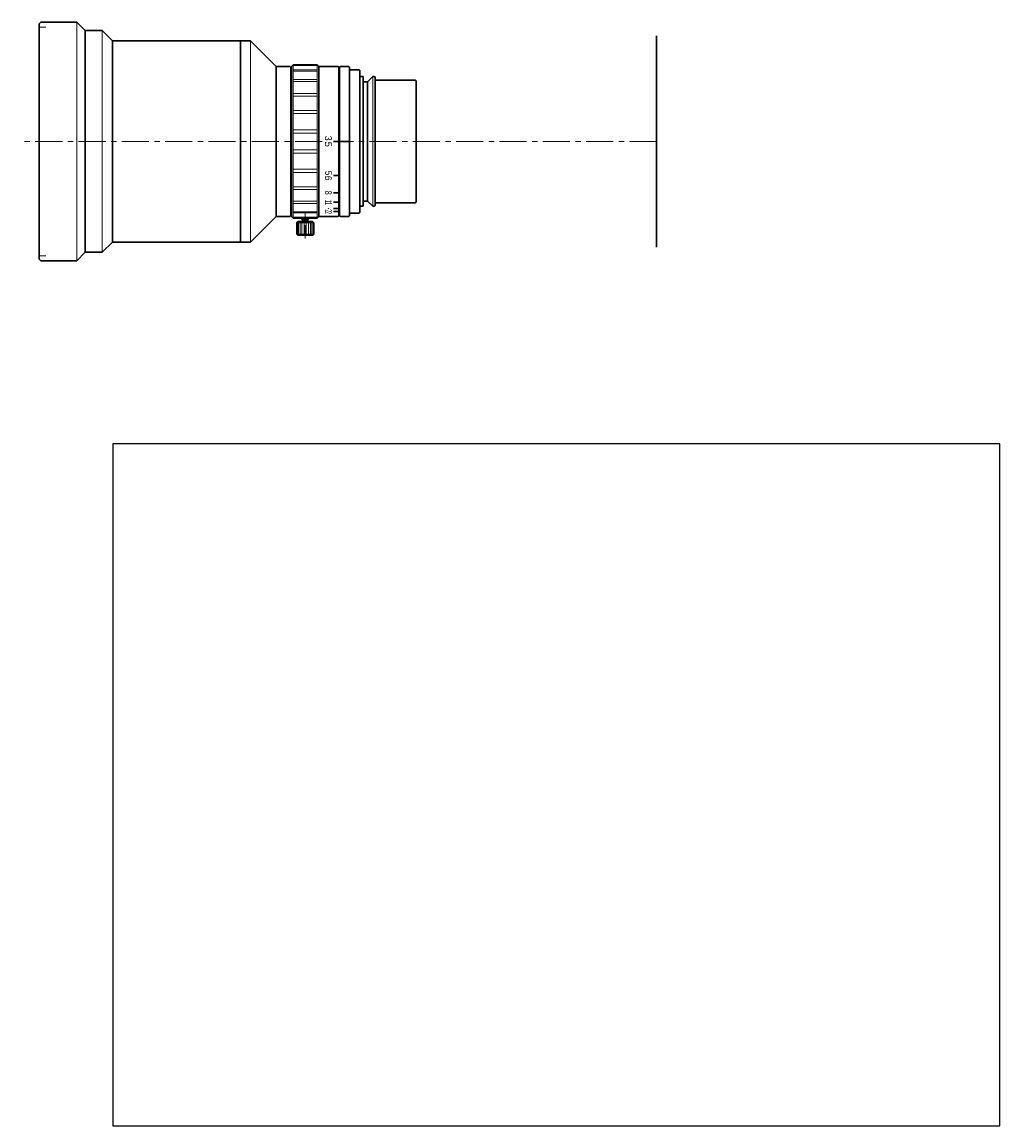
# Model space of a CAD drawing. Header units: millimetres. Extents: x -4 to 283, y -241 to 82.
import ezdxf
from ezdxf.enums import TextEntityAlignment as Align

# ---------------------------------------------------------------- set-up
doc = ezdxf.new("R2010")
doc.units = ezdxf.units.MM
doc.header["$LTSCALE"] = 0.25
doc.linetypes.add('CENTER', pattern=[50.8, 31.75, -6.35, 6.35, -6.35])
doc.layers.add('00_補助線', color=252, linetype='Continuous', lineweight=0, plot=False)
for name, color, linetype, lineweight in [('01_外形線', 7, 'Continuous', 30), ('02_ﾈｼﾞ（断面）・遮光線仕切り', 7, 'Continuous', 20), ('03_ﾈｼﾞ・ﾛｰﾚｯﾄ・遮光線', 7, 'Continuous', 9), ('04_中心線', 1, 'CENTER', 20), ('06_面取線', 7, 'Continuous', 9), ('09_文字', 2, 'Continuous', 20), ('31_図面枠', 9, 'Continuous', 25)]:
    doc.layers.add(name, color=color, linetype=linetype, lineweight=lineweight)
doc.styles.add('VS Standard', font='txt', dxfattribs={"height": 3})

msp = doc.modelspace()

# ---------------------------------------------------------------- hatches: boundary and pattern name
at = {"layer": '01_外形線'}
h = msp.add_hatch(color=256, dxfattribs=at)
h.dxf.hatch_style = 1
h.paths.add_polyline_path([(92.21, 47.57), (89.21, 47.57), (89.21, 47.32), (92.21, 47.32)])
h.paths.add_polyline_path([(92.21, 47.32), (89.21, 47.32), (89.21, 47.07), (92.21, 47.07)])
at = {"layer": '09_文字'}
h = msp.add_hatch(color=256, dxfattribs=at)
h.dxf.hatch_style = 1
edge = h.paths.add_edge_path()
edge.add_ellipse((86.01, 27.65), major_axis=(-0.25, 0), ratio=0.5, start_angle=0, end_angle=360)

# ---------------------------------------------------------------- linework, layer by layer
at = {"layer": '00_補助線'}
for p, q in [((3.21, 80.82), (1.21, 80.82)), ((82.71, 69.82), (75.71, 69.82)), ((3.21, 13.82), (1.21, 13.82))]:
    msp.add_line(p, q, dxfattribs=at)
at = {"layer": '01_外形線'}
for p, q in [((1.21, 81.82), (1.71, 82.32)), ((1.21, 47.32), (1.21, 81.82)), ((1.71, 82.32), (12.21, 82.32)), ((12.21, 82.32), (14.71, 79.82)), ((14.71, 79.82), (19.71, 79.82)), ((14.71, 79.82), (14.71, 47.32)), ((19.71, 79.82), (22.71, 76.82)), ((182.21, 16.32), (182.21, 78.32)), ((22.71, 76.82), (63.21, 76.82)), ((22.71, 76.82), (22.71, 47.32)), ((60.21, 76.82), (60.21, 47.32)), ((70.71, 69.32), (63.21, 76.82)), ((70.71, 69.32), (74.81, 69.32)), ((70.71, 69.32), (70.71, 47.32)), ((75.01, 69.12), (74.81, 69.32)), ((75.01, 69.12), (75.01, 47.32)), ((75.01, 68.32), (75.21, 68.32)), ((75.21, 69.32), (75.71, 69.82)), ((75.21, 69.32), (75.21, 47.32)), ((75.71, 69.82), (82.71, 69.82)), ((82.71, 69.82), (83.21, 69.32)), ((83.21, 69.32), (88.81, 69.32)), ((83.21, 69.32), (83.21, 47.32)), ((88.81, 69.32), (89.01, 69.12)), ((89.01, 69.12), (89.01, 47.32)), ((89.21, 68.32), (89.01, 68.32)), ((89.21, 69.12), (89.41, 69.32)), ((89.21, 69.12), (89.21, 47.32)), ((89.41, 69.32), (92.01, 69.32)), ((92.21, 69.12), (92.01, 69.32)), ((92.21, 69.12), (92.21, 47.32)), ((92.21, 68.32), (95.01, 68.32)), ((95.21, 68.12), (95.01, 68.32)), ((95.21, 68.12), (95.21, 47.32)), ((95.21, 66.32), (96.21, 66.32)), ((96.21, 66.32), (96.21, 47.32)), ((96.21, 64.82), (97.51, 64.82)), ((97.51, 64.82), (99.01, 66.32)), ((97.51, 64.82), (97.51, 47.32)), ((99.01, 66.32), (99.51, 66.32)), ((99.71, 66.12), (99.51, 66.32)), ((99.71, 66.12), (99.71, 47.32)), ((99.71, 65.32), (111.51, 65.32)), ((111.51, 65.32), (111.71, 65.12)), ((111.71, 65.12), (111.71, 47.32)), ((1.21, 47.32), (1.21, 12.82)), ((14.71, 14.82), (14.71, 47.32)), ((22.71, 17.82), (22.71, 47.32)), ((60.21, 17.82), (60.21, 47.32)), ((70.71, 25.32), (70.71, 47.32)), ((75.01, 25.52), (75.01, 47.32)), ((75.21, 25.32), (75.21, 47.32)), ((83.21, 25.32), (83.21, 47.32)), ((89.01, 47.32), (87.51, 47.32)), ((89.01, 25.52), (89.01, 47.32)), ((89.21, 25.52), (89.21, 47.32)), ((92.21, 25.52), (92.21, 47.32)), ((95.21, 26.52), (95.21, 47.32)), ((96.21, 28.32), (96.21, 47.32)), ((97.51, 29.82), (97.51, 47.32)), ((99.71, 28.52), (99.71, 47.32)), ((111.71, 29.52), (111.71, 47.32)), ((89.01, 37.32), (87.51, 37.32)), ((89.01, 32.3), (87.51, 32.3)), ((89.01, 29.52), (87.51, 29.52)), ((96.21, 29.82), (97.51, 29.82)), ((97.51, 29.82), (99.01, 28.32)), ((99.71, 29.32), (111.51, 29.32)), ((111.51, 29.32), (111.71, 29.52)), ((75.01, 26.32), (75.21, 26.32)), ((89.01, 27.65), (87.51, 27.65)), ((89.01, 26.77), (87.51, 26.77)), ((89.21, 26.32), (89.01, 26.32)), ((92.21, 26.32), (95.01, 26.32)), ((95.21, 26.52), (95.01, 26.32)), ((95.21, 28.32), (96.21, 28.32)), ((99.01, 28.32), (99.51, 28.32)), ((99.71, 28.52), (99.51, 28.32)), ((70.71, 25.32), (63.21, 17.82)), ((70.71, 25.32), (74.81, 25.32)), ((75.01, 25.52), (74.81, 25.32)), ((75.21, 25.32), (75.71, 24.82)), ((75.71, 24.82), (82.71, 24.82)), ((77.03, 23.82), (76.71, 23.5)), ((76.71, 23.5), (76.71, 20.15)), ((81.38, 23.82), (77.03, 23.82)), ((78.21, 24.82), (78.21, 24.52)), ((78.21, 24.52), (78.41, 24.32)), ((78.41, 24.32), (78.41, 23.82)), ((80.01, 24.32), (78.41, 24.32)), ((80.01, 24.32), (80.21, 24.52)), ((80.01, 24.32), (80.01, 23.82)), ((80.21, 24.82), (80.21, 24.52)), ((81.38, 23.82), (81.71, 23.5)), ((81.71, 23.5), (81.71, 20.15)), ((82.71, 24.82), (83.21, 25.32)), ((83.21, 25.32), (88.81, 25.32)), ((88.81, 25.32), (89.01, 25.52)), ((89.21, 25.52), (89.41, 25.32)), ((89.41, 25.32), (92.01, 25.32)), ((92.21, 25.52), (92.01, 25.32)), ((77.03, 19.82), (76.71, 20.15)), ((81.38, 19.82), (77.03, 19.82)), ((81.38, 19.82), (81.71, 20.15)), ((19.71, 14.82), (22.71, 17.82)), ((22.71, 17.82), (63.21, 17.82)), ((12.21, 12.32), (14.71, 14.82)), ((14.71, 14.82), (19.71, 14.82)), ((1.21, 12.82), (1.71, 12.32)), ((1.71, 12.32), (12.21, 12.32))]:
    msp.add_line(p, q, dxfattribs=at)
at = {"layer": '01_外形線', "lineweight": 20}
for p, q in [((12.21, 82.32), (12.21, 47.32)), ((19.71, 79.82), (19.71, 47.32)), ((63.21, 76.82), (63.21, 47.32)), ((12.21, 12.32), (12.21, 47.32)), ((19.71, 14.82), (19.71, 47.32)), ((63.21, 17.82), (63.21, 47.32))]:
    msp.add_line(p, q, dxfattribs=at)
at = {"layer": '02_ﾈｼﾞ（断面）・遮光線仕切り'}
for p, q in [((78.41, 24.82), (78.41, 24.32)), ((80.01, 24.82), (80.01, 24.32))]:
    msp.add_line(p, q, dxfattribs=at)
at = {"layer": '03_ﾈｼﾞ・ﾛｰﾚｯﾄ・遮光線'}
for p, q in [((82.71, 69.69), (75.71, 69.69)), ((82.71, 69.56), (75.71, 69.56)), ((82.71, 68.3), (75.71, 68.3)), ((82.71, 67.91), (75.71, 67.91)), ((82.71, 65.47), (75.71, 65.47)), ((82.71, 64.86), (75.71, 64.86)), ((82.71, 61.41), (75.71, 61.41)), ((82.71, 60.62), (75.71, 60.62)), ((82.71, 56.39), (75.71, 56.39)), ((82.71, 55.47), (75.71, 55.47)), ((82.71, 50.75), (75.71, 50.75)), ((82.71, 49.76), (75.71, 49.76)), ((82.71, 44.88), (75.71, 44.88)), ((82.71, 43.89), (75.71, 43.89)), ((82.71, 39.18), (75.71, 39.18)), ((82.71, 38.25), (75.71, 38.25)), ((82.71, 34.03), (75.71, 34.03)), ((82.71, 33.23), (75.71, 33.23)), ((82.71, 29.78), (75.71, 29.78)), ((82.71, 29.17), (75.71, 29.17)), ((82.71, 26.73), (75.71, 26.73)), ((82.71, 26.35), (75.71, 26.35)), ((82.71, 25.09), (75.71, 25.09)), ((82.71, 24.96), (75.71, 24.96))]:
    msp.add_line(p, q, dxfattribs=at)
at = {"layer": '04_中心線'}
for p, q in [((84.21, 47.32), (-3.79, 47.32)), ((182.21, 47.32), (92.21, 47.32))]:
    msp.add_line(p, q, dxfattribs=at)
at = {"layer": '04_中心線', "ltscale": 0.5}
msp.add_line((79.21, 18.82), (79.21, 26.32), dxfattribs=at)
at = {"layer": '06_面取線'}
for p, q in [((75.71, 69.82), (75.71, 47.32)), ((82.71, 69.82), (82.71, 47.32)), ((99, 66.32), (99, 47.32)), ((75.71, 24.82), (75.71, 47.32)), ((82.71, 24.82), (82.71, 47.32)), ((99, 28.32), (99, 47.32)), ((81.71, 23.5), (76.71, 23.5)), ((76.9, 20.15), (76.9, 23.5)), ((77.22, 20.15), (77.22, 23.5)), ((77.68, 20.15), (77.68, 23.5)), ((80.21, 24.52), (78.21, 24.52)), ((78.25, 20.15), (78.25, 23.5)), ((78.88, 20.15), (78.88, 23.5)), ((79.53, 20.15), (79.53, 23.5)), ((80.16, 20.15), (80.16, 23.5)), ((80.73, 20.15), (80.73, 23.5)), ((81.19, 20.15), (81.19, 23.5)), ((81.52, 20.15), (81.52, 23.5)), ((81.71, 20.15), (76.71, 20.15))]:
    msp.add_line(p, q, dxfattribs=at)
at = {"layer": '31_図面枠'}
msp.add_lwpolyline([(22.85, -241.35), (282.85, -241.35), (282.85, -41.35), (22.85, -41.35)], close=True, dxfattribs=at)

# ---------------------------------------------------------------- texts
at = {"layer": '09_文字', "style": 'VS Standard'}
for s, p in [('3', (86.99, 48.26)), ('.', (86.99, 47.02)), ('5', (86.99, 46.48))]:
    msp.add_text(s, height=2, rotation=270, dxfattribs=at).set_placement(p, align=Align.TOP_CENTER)
for s, width, p in [('.', 0.9, (86.99, 37.02)), ('5', 0.9, (86.99, 38.06)), ('6', 0.9, (86.99, 36.55)), ('8', 0.7, (86.99, 32.3)), ('1', 0.5, (86.99, 29.78)), ('1', 0.5, (86.99, 29.13)), ('2', 0.4, (86.99, 27.02)), ('2', 0.4, (86.99, 26.47))]:
    msp.add_text(s, height=2, rotation=270, dxfattribs=dict(at, width=width)).set_placement(p, align=Align.TOP_CENTER)

doc.saveas('drawing.dxf')
